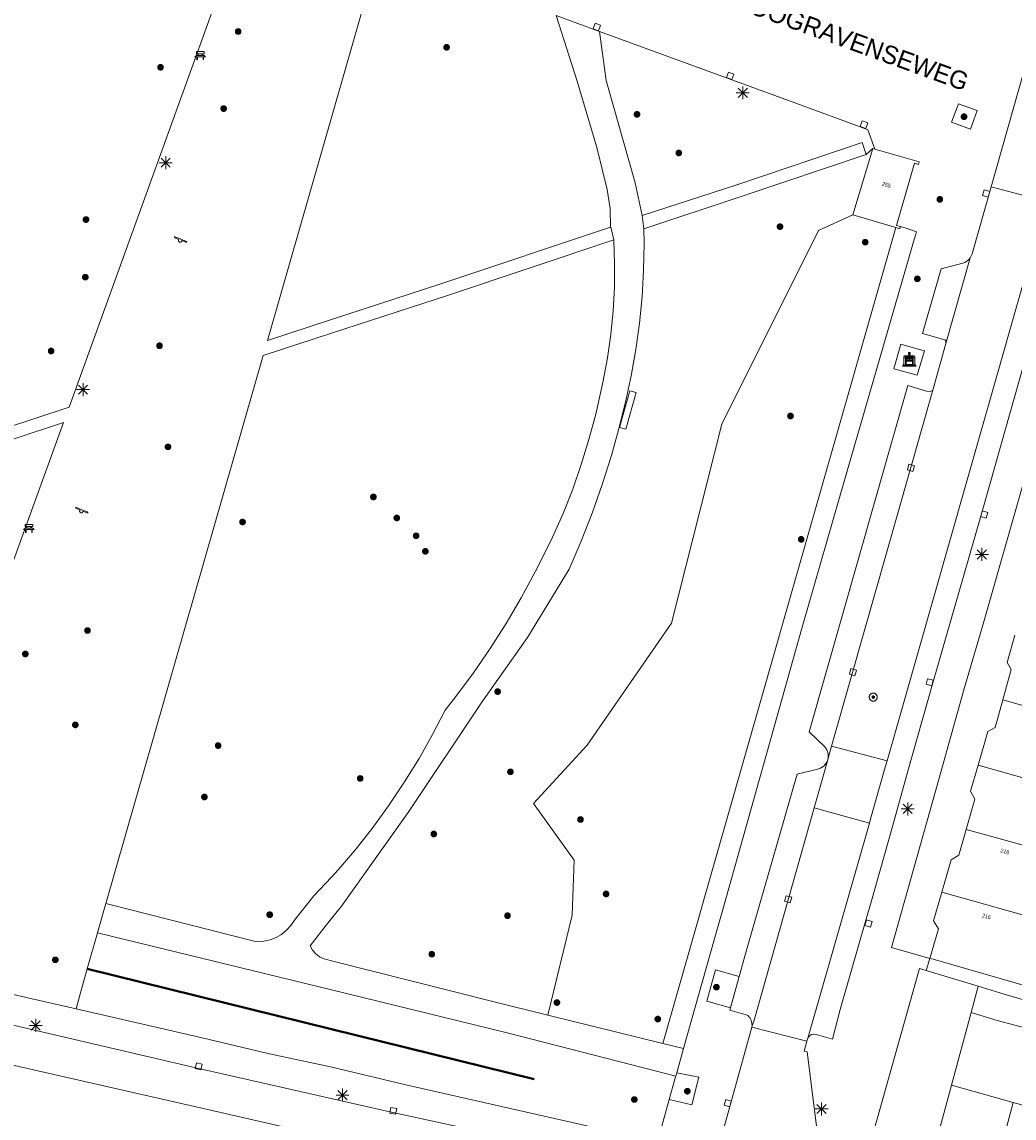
# Model space of a CAD drawing. Header units: metres. Extents: x 135779 to 137489, y 452643 to 455118.
# Tile 169 of 256: x 136476 to 136553, y 453193 to 453277. Entities that reach past the tile are written whole.
import ezdxf
from ezdxf.enums import TextEntityAlignment as Align

# ---------------------------------------------------------------- set-up
doc = ezdxf.new("R2010")
doc.units = ezdxf.units.M
doc.linetypes.add('DGN_Style_3', pattern=[78.572352, 56.123108, -22.449243])
for name, color, linetype, lineweight in [('KTop_BAK_Afval apart plaats', 96, 'Continuous', 13), ('KTop_BTD_Groenvoorziening', 62, 'Continuous', 13), ('KTop_BTD_Groenvoorziening_gras- en kruidachtigen', 62, 'Continuous', 13), ('KTop_NAR_Huisnummer (t)', 7, 'Continuous', 13), ('KTop_NAR_Huisnummer tijdelijk (t)', 7, 'Continuous', 13), ('KTop_ORL_Weg_Straatnaam (t)', 7, 'Continuous', 13), ('KTop_OTD_Onverhard_zand', 15, 'Continuous', 13), ('KTop_PAL_Lichtmast', 40, 'Continuous', 13), ('KTop_PND_Grondvlaksituatie van BAG-pand [tachy]', 1, 'Continuous', 13), ('KTop_PND_Pandscheiding', 40, 'Continuous', 13), ('KTop_PUT_Inspectie- of rioolput', 15, 'Continuous', 13), ('KTop_PUT_Kolk', 15, 'Continuous', 13), ('KTop_STM_Bank', 40, 'Continuous', 13), ('KTop_STM_Speelvoorziening', 40, 'Continuous', 13), ('KTop_VGO_Boom', 92, 'Continuous', 13), ('KTop_VGO_Haag (l)', 92, 'DGN_Style_3', 40), ('KTop_WGD_Fietspad', 40, 'Continuous', 13), ('KTop_WGD_Parkeervlak', 251, 'Continuous', 13), ('KTop_WGD_Rijbaan_Lokale weg', 251, 'Continuous', 13), ('KTop_WGD_Rijbaan_Lokale weg_verkeersdrempel', 40, 'Continuous', 13), ('KTop_WGD_Voetpad', 251, 'Continuous', 13)]:
    doc.layers.add(name, color=color, linetype=linetype, lineweight=lineweight)
doc.styles.add('Style-ROVU', font='ROVU.shx')
doc.styles.add('Style-ROVUCURSIEF', font='ROVUCURSIEF.shx')

# ---------------------------------------------------------------- blocks, each defined once
blk = doc.blocks.new('BAK_Afval_apart_plaats')
at = {"layer": 'KTop_BAK_Afval apart plaats'}
for p, q in [((-0.43, 0.141), (-0.425, 0.168)), ((-0.43, 0.118), (-0.43, 0.141)), ((-0.29, 0.118), (-0.43, 0.118)), ((-0.43, 0.118), (-0.43, -0.457)), ((-0.29, 0.118), (-0.43, 0.118)), ((-0.425, 0.168), (-0.416, 0.193)), ((-0.416, 0.193), (-0.403, 0.215)), ((-0.403, 0.215), (-0.384, 0.24)), ((-0.384, 0.24), (-0.364, 0.258)), ((-0.364, 0.258), (-0.342, 0.272)), ((-0.342, 0.272), (0, 0.272)), ((-0.282, 0.167), (-0.29, 0.146)), ((-0.282, 0.167), (-0.29, 0.146)), ((-0.29, 0.146), (-0.29, 0.118)), ((-0.29, 0.146), (-0.29, 0.118)), ((-0.29, -0.429), (-0.29, 0.118)), ((-0.29, 0.118), (-0.29, -0.429)), ((-0.273, 0.186), (-0.282, 0.167)), ((-0.273, 0.186), (-0.282, 0.167)), ((-0.248, 0.217), (-0.273, 0.186)), ((-0.248, 0.217), (-0.273, 0.186)), ((0.248, 0.217), (-0.248, 0.217)), ((0.248, 0.217), (-0.248, 0.217)), ((-0.242, 0.081), (-0.242, 0.153)), ((-0.242, 0.153), (0.242, 0.153)), ((0.242, 0.081), (-0.242, 0.081)), ((-0.242, 0.034), (-0.242, 0.081)), ((-0.242, 0.081), (0.242, 0.081)), ((-0.242, -0.059), (-0.242, 0.034)), ((-0.242, 0.034), (0.242, 0.034)), ((0.242, 0.034), (-0.242, 0.034)), ((-0.073, 0.513), (-0.072, 0.515)), ((-0.073, 0.513), (-0.073, 0.49)), ((-0.072, 0.511), (-0.073, 0.513)), ((-0.072, 0.511), (-0.073, 0.513)), ((-0.073, 0.49), (-0.072, 0.488)), ((-0.073, 0.399), (-0.073, 0.376)), ((-0.072, 0.397), (-0.073, 0.399)), ((-0.073, 0.376), (-0.072, 0.374)), ((-0.072, 0.515), (-0.071, 0.516)), ((-0.07, 0.51), (-0.072, 0.511)), ((-0.07, 0.51), (-0.072, 0.511)), ((-0.072, 0.488), (-0.07, 0.486)), ((-0.07, 0.396), (-0.072, 0.397)), ((-0.072, 0.374), (-0.07, 0.373)), ((-0.071, 0.516), (-0.07, 0.517)), ((-0.07, 0.517), (-0.067, 0.519)), ((-0.069, 0.509), (-0.07, 0.51)), ((-0.069, 0.509), (-0.07, 0.51)), ((-0.07, 0.486), (-0.069, 0.485)), ((-0.069, 0.395), (-0.07, 0.396)), ((-0.07, 0.373), (-0.069, 0.371)), ((-0.066, 0.507), (-0.069, 0.509)), ((-0.066, 0.507), (-0.069, 0.509)), ((-0.069, 0.485), (-0.066, 0.484)), ((-0.066, 0.394), (-0.069, 0.395)), ((-0.069, 0.371), (-0.066, 0.37)), ((-0.067, 0.519), (-0.065, 0.52)), ((-0.063, 0.506), (-0.066, 0.507)), ((-0.063, 0.506), (-0.066, 0.507)), ((-0.066, 0.484), (-0.063, 0.483)), ((-0.063, 0.392), (-0.066, 0.394)), ((-0.066, 0.37), (-0.063, 0.369)), ((-0.065, 0.52), (-0.061, 0.521)), ((-0.059, 0.505), (-0.063, 0.506)), ((-0.059, 0.505), (-0.063, 0.506)), ((-0.063, 0.483), (-0.059, 0.482)), ((-0.059, 0.391), (-0.063, 0.392)), ((-0.063, 0.369), (-0.059, 0.368)), ((-0.061, 0.521), (-0.055, 0.523)), ((-0.054, 0.504), (-0.059, 0.505)), ((-0.054, 0.504), (-0.059, 0.505)), ((-0.059, 0.482), (-0.054, 0.481)), ((-0.054, 0.39), (-0.059, 0.391)), ((-0.059, 0.368), (-0.054, 0.367)), ((-0.055, 0.523), (-0.049, 0.524)), ((-0.048, 0.503), (-0.054, 0.504)), ((-0.048, 0.503), (-0.054, 0.504)), ((-0.054, 0.481), (-0.048, 0.48)), ((-0.048, 0.389), (-0.054, 0.39)), ((-0.054, 0.367), (-0.048, 0.366)), ((-0.049, 0.524), (-0.043, 0.525)), ((-0.043, 0.502), (-0.048, 0.503)), ((-0.043, 0.502), (-0.048, 0.503)), ((-0.048, 0.48), (-0.043, 0.479)), ((-0.043, 0.388), (-0.048, 0.389)), ((-0.048, 0.366), (-0.043, 0.365)), ((-0.043, 0.525), (-0.035, 0.526)), ((-0.036, 0.501), (-0.043, 0.502)), ((-0.036, 0.501), (-0.043, 0.502)), ((-0.043, 0.479), (-0.036, 0.478)), ((-0.036, 0.388), (-0.043, 0.388)), ((-0.043, 0.365), (-0.036, 0.364)), ((-0.03, 0.501), (-0.036, 0.501)), ((-0.03, 0.501), (-0.036, 0.501)), ((-0.036, 0.478), (-0.03, 0.478)), ((-0.03, 0.387), (-0.036, 0.388)), ((-0.036, 0.364), (-0.03, 0.364)), ((-0.035, 0.526), (-0.029, 0.527)), ((-0.021, 0.5), (-0.03, 0.501)), ((-0.021, 0.5), (-0.03, 0.501)), ((-0.03, 0.478), (-0.028, 0.478)), ((-0.021, 0.387), (-0.03, 0.387)), ((-0.03, 0.364), (-0.028, 0.364)), ((-0.029, 0.527), (-0.023, 0.527)), ((-0.028, 0.478), (-0.021, 0.477)), ((-0.028, 0.468), (-0.028, 0.478)), ((-0.028, 0.478), (-0.021, 0.477)), ((-0.028, 0.4), (-0.028, 0.468)), ((-0.028, 0.468), (-0.021, 0.468)), ((-0.021, 0.468), (-0.028, 0.468)), ((-0.021, 0.4), (-0.028, 0.4)), ((-0.028, 0.364), (-0.021, 0.363)), ((-0.028, 0.355), (-0.028, 0.364)), ((-0.028, 0.364), (-0.021, 0.363)), ((-0.028, 0.272), (-0.028, 0.355)), ((-0.028, 0.355), (-0.021, 0.354)), ((-0.021, 0.354), (-0.028, 0.355)), ((0.028, 0.272), (-0.028, 0.272)), ((-0.023, 0.527), (-0.013, 0.528)), ((-0.014, 0.5), (-0.021, 0.5)), ((-0.014, 0.5), (-0.021, 0.5)), ((-0.021, 0.477), (-0.014, 0.477)), ((-0.021, 0.477), (-0.014, 0.477)), ((-0.021, 0.468), (-0.014, 0.468)), ((-0.014, 0.468), (-0.021, 0.468)), ((-0.014, 0.399), (-0.021, 0.4)), ((-0.014, 0.386), (-0.021, 0.387)), ((-0.021, 0.363), (-0.014, 0.363)), ((-0.021, 0.363), (-0.014, 0.363)), ((-0.021, 0.354), (-0.014, 0.354)), ((-0.014, 0.354), (-0.021, 0.354)), ((0, 0.5), (-0.014, 0.5)), ((0, 0.5), (-0.014, 0.5)), ((-0.014, 0.477), (0, 0.477)), ((-0.014, 0.477), (0, 0.477)), ((-0.014, 0.468), (0, 0.468)), ((0, 0.468), (-0.014, 0.468)), ((0, 0.399), (-0.014, 0.399)), ((0, 0.386), (-0.014, 0.386)), ((-0.014, 0.363), (0, 0.363)), ((-0.014, 0.363), (0, 0.363)), ((-0.014, 0.354), (0, 0.354)), ((0, 0.354), (-0.014, 0.354)), ((-0.013, 0.528), (-0.005, 0.528)), ((-0.005, 0.528), (0, 0.528)), ((0, 0.528), (0.005, 0.528)), ((0, 0.5), (0, 0.477)), ((0, 0.477), (0, 0.5)), ((0, 0.477), (0, 0.5)), ((0, 0.5), (0.014, 0.5)), ((0.014, 0.5), (0, 0.5)), ((0.014, 0.477), (0, 0.477)), ((0, 0.477), (0.014, 0.477)), ((0.014, 0.468), (0, 0.468)), ((0, 0.468), (0, 0.399)), ((0, 0.468), (0, 0.399)), ((0.014, 0.468), (0, 0.468)), ((0, 0.399), (0.014, 0.399)), ((0, 0.363), (0, 0.386)), ((0, 0.363), (0, 0.386)), ((0, 0.386), (0.014, 0.386)), ((0.014, 0.363), (0, 0.363)), ((0, 0.363), (0.014, 0.363)), ((0, 0.354), (0.014, 0.354)), ((0, 0.272), (0, 0.354)), ((0, 0.354), (0, 0.272)), ((0.014, 0.354), (0, 0.354)), ((0, 0.272), (0.342, 0.272)), ((0.028, 0.272), (0, 0.272)), ((0, 0.272), (0.028, 0.272)), ((0.005, 0.528), (0.013, 0.528)), ((0.013, 0.528), (0.023, 0.527)), ((0.014, 0.5), (0.021, 0.5)), ((0.021, 0.5), (0.014, 0.5)), ((0.021, 0.477), (0.014, 0.477)), ((0.014, 0.477), (0.021, 0.477)), ((0.021, 0.468), (0.014, 0.468)), ((0.021, 0.468), (0.014, 0.468)), ((0.014, 0.399), (0.021, 0.4)), ((0.014, 0.386), (0.021, 0.387)), ((0.021, 0.363), (0.014, 0.363)), ((0.014, 0.363), (0.021, 0.363)), ((0.014, 0.354), (0.021, 0.354)), ((0.021, 0.354), (0.014, 0.354)), ((0.021, 0.5), (0.03, 0.501)), ((0.03, 0.501), (0.021, 0.5)), ((0.028, 0.478), (0.021, 0.477)), ((0.021, 0.477), (0.028, 0.478)), ((0.021, 0.468), (0.028, 0.468)), ((0.028, 0.468), (0.021, 0.468)), ((0.028, 0.468), (0.021, 0.468)), ((0.021, 0.4), (0.028, 0.4)), ((0.021, 0.387), (0.03, 0.387)), ((0.028, 0.364), (0.021, 0.363)), ((0.021, 0.363), (0.028, 0.364)), ((0.021, 0.354), (0.028, 0.355)), ((0.028, 0.355), (0.021, 0.354)), ((0.023, 0.527), (0.029, 0.527)), ((0.03, 0.478), (0.028, 0.478)), ((0.028, 0.478), (0.028, 0.468)), ((0.028, 0.4), (0.028, 0.468)), ((0.03, 0.364), (0.028, 0.364)), ((0.028, 0.364), (0.028, 0.355)), ((0.028, 0.355), (0.028, 0.272)), ((0.029, 0.527), (0.035, 0.526)), ((0.03, 0.501), (0.036, 0.501)), ((0.036, 0.501), (0.03, 0.501)), ((0.036, 0.478), (0.03, 0.478)), ((0.03, 0.387), (0.036, 0.388)), ((0.036, 0.364), (0.03, 0.364)), ((0.035, 0.526), (0.043, 0.525)), ((0.036, 0.501), (0.043, 0.502)), ((0.043, 0.502), (0.036, 0.501)), ((0.043, 0.479), (0.036, 0.478)), ((0.036, 0.388), (0.043, 0.388)), ((0.043, 0.365), (0.036, 0.364)), ((0.043, 0.525), (0.049, 0.524)), ((0.043, 0.502), (0.048, 0.503)), ((0.048, 0.503), (0.043, 0.502)), ((0.048, 0.48), (0.043, 0.479)), ((0.043, 0.388), (0.048, 0.389)), ((0.048, 0.366), (0.043, 0.365)), ((0.048, 0.503), (0.054, 0.504)), ((0.054, 0.504), (0.048, 0.503)), ((0.054, 0.481), (0.048, 0.48)), ((0.048, 0.389), (0.054, 0.39)), ((0.054, 0.367), (0.048, 0.366)), ((0.049, 0.524), (0.055, 0.523)), ((0.054, 0.504), (0.059, 0.505)), ((0.059, 0.505), (0.054, 0.504)), ((0.059, 0.482), (0.054, 0.481)), ((0.054, 0.39), (0.059, 0.391)), ((0.059, 0.368), (0.054, 0.367)), ((0.055, 0.523), (0.061, 0.521)), ((0.059, 0.505), (0.063, 0.506)), ((0.063, 0.506), (0.059, 0.505)), ((0.063, 0.483), (0.059, 0.482)), ((0.059, 0.391), (0.063, 0.392)), ((0.063, 0.369), (0.059, 0.368)), ((0.061, 0.521), (0.065, 0.52)), ((0.063, 0.506), (0.066, 0.507)), ((0.066, 0.507), (0.063, 0.506)), ((0.066, 0.484), (0.063, 0.483)), ((0.063, 0.392), (0.066, 0.394)), ((0.066, 0.37), (0.063, 0.369)), ((0.065, 0.52), (0.067, 0.519)), ((0.066, 0.507), (0.069, 0.509)), ((0.069, 0.509), (0.066, 0.507)), ((0.069, 0.485), (0.066, 0.484)), ((0.066, 0.394), (0.069, 0.395)), ((0.069, 0.371), (0.066, 0.37)), ((0.067, 0.519), (0.07, 0.517)), ((0.069, 0.509), (0.07, 0.51)), ((0.07, 0.51), (0.069, 0.509)), ((0.07, 0.486), (0.069, 0.485)), ((0.069, 0.395), (0.07, 0.396)), ((0.07, 0.373), (0.069, 0.371)), ((0.07, 0.517), (0.071, 0.516)), ((0.07, 0.51), (0.072, 0.511)), ((0.072, 0.511), (0.07, 0.51)), ((0.072, 0.488), (0.07, 0.486)), ((0.07, 0.396), (0.072, 0.397)), ((0.072, 0.374), (0.07, 0.373)), ((0.071, 0.516), (0.072, 0.515)), ((0.072, 0.515), (0.073, 0.513)), ((0.072, 0.511), (0.073, 0.513)), ((0.073, 0.513), (0.072, 0.511)), ((0.073, 0.49), (0.072, 0.488)), ((0.072, 0.397), (0.073, 0.399)), ((0.073, 0.376), (0.072, 0.374)), ((0.073, 0.513), (0.073, 0.49)), ((0.073, 0.399), (0.073, 0.376)), ((0.242, 0.153), (0.242, 0.081)), ((0.242, 0.081), (0.242, 0.034)), ((0.242, 0.034), (0.242, -0.059)), ((0.273, 0.186), (0.248, 0.217)), ((0.273, 0.186), (0.248, 0.217)), ((0.282, 0.167), (0.273, 0.186)), ((0.282, 0.167), (0.273, 0.186)), ((0.29, 0.146), (0.282, 0.167)), ((0.29, 0.146), (0.282, 0.167)), ((0.29, 0.118), (0.29, 0.146)), ((0.29, 0.118), (0.29, 0.146)), ((0.43, 0.118), (0.29, 0.118)), ((0.29, 0.118), (0.29, -0.429)), ((0.43, 0.118), (0.29, 0.118)), ((0.29, -0.429), (0.29, 0.118)), ((0.342, 0.272), (0.364, 0.258)), ((0.364, 0.258), (0.384, 0.24)), ((0.384, 0.24), (0.403, 0.215)), ((0.403, 0.215), (0.416, 0.193)), ((0.416, 0.193), (0.425, 0.168)), ((0.425, 0.168), (0.43, 0.141)), ((0.43, 0.141), (0.43, 0.118)), ((0.43, -0.457), (0.43, 0.118)), ((-0.528, -0.528), (-0.43, -0.332)), ((0.528, -0.528), (-0.528, -0.528)), ((-0.43, -0.332), (-0.43, -0.457)), ((-0.43, -0.457), (0.43, -0.457)), ((-0.43, -0.457), (0.43, -0.457)), ((0.29, -0.429), (-0.29, -0.429)), ((-0.29, -0.429), (0.29, -0.429)), ((0.242, -0.059), (-0.242, -0.059)), ((-0.242, -0.059), (-0.242, -0.092)), ((0.242, -0.059), (-0.242, -0.059)), ((-0.242, -0.092), (0.242, -0.092)), ((-0.242, -0.11), (-0.242, -0.092)), ((-0.242, -0.092), (0.242, -0.092)), ((0.242, -0.11), (-0.242, -0.11)), ((0.242, -0.11), (-0.242, -0.11)), ((-0.242, -0.147), (0.242, -0.147)), ((-0.242, -0.41), (-0.242, -0.147)), ((0.242, -0.41), (-0.242, -0.41)), ((0.242, -0.11), (0.242, -0.059)), ((0.242, -0.092), (0.242, -0.11)), ((0.242, -0.092), (0.242, -0.11)), ((0.242, -0.147), (0.242, -0.41)), ((0.43, -0.457), (0.43, -0.332)), ((0.43, -0.332), (0.528, -0.528))]:
    blk.add_line(p, q, dxfattribs=at)
at = {"layer": 'KTop_BAK_Afval apart plaats', "flags": 128}
blk.add_lwpolyline([(0.029, 0.413), (0.035, 0.412), (0.043, 0.411), (0.049, 0.41), (0.055, 0.409), (0.061, 0.407), (0.065, 0.406), (0.067, 0.405), (0.07, 0.403), (0.071, 0.402), (0.072, 0.401), (0.073, 0.399), (0.072, 0.397), (0.07, 0.396), (0.069, 0.395), (0.066, 0.394), (0.063, 0.392), (0.059, 0.391), (0.054, 0.39), (0.048, 0.389), (0.043, 0.388), (0.036, 0.388), (0.03, 0.387), (0.021, 0.387), (0.014, 0.386), (0, 0.386), (-0.014, 0.386), (-0.021, 0.387), (-0.03, 0.387), (-0.036, 0.388), (-0.043, 0.388), (-0.048, 0.389), (-0.054, 0.39), (-0.059, 0.391), (-0.063, 0.392), (-0.066, 0.394), (-0.069, 0.395), (-0.07, 0.396), (-0.072, 0.397), (-0.073, 0.399), (-0.072, 0.401), (-0.071, 0.402), (-0.07, 0.403), (-0.067, 0.405), (-0.065, 0.406), (-0.061, 0.407), (-0.055, 0.409), (-0.049, 0.41), (-0.043, 0.411), (-0.035, 0.412), (-0.029, 0.413), (-0.028, 0.413), (-0.028, 0.4), (-0.021, 0.4), (-0.014, 0.399), (0, 0.399), (0.014, 0.399), (0.021, 0.4), (0.028, 0.4), (0.028, 0.413), (0.029, 0.413), (0.028, 0.413)], dxfattribs=at)
at = {"layer": 'KTop_BAK_Afval apart plaats'}
for p in [(0, 0), (-0.43, -0.457)]:
    blk.add_point(p, dxfattribs=at)
blk = doc.blocks.new('PAL_Lichtmast')
at = {"layer": 'KTop_PAL_Lichtmast'}
for p, q in [((-0.354, -0.354), (0.354, 0.354)), ((0.354, -0.354), (-0.354, 0.354)), ((0, -0.5), (0, 0.5)), ((-0.5, 0), (0.5, 0))]:
    blk.add_line(p, q, dxfattribs=at)
blk = doc.blocks.new('PUT_Inspectie-_of_rioolput')
at = {"layer": 'KTop_PUT_Inspectie- of rioolput', "flags": 128}
for points in [[(0.31, 0), (0.308, 0.032), (0.303, 0.064), (0.294, 0.095), (0.283, 0.126), (0.268, 0.155), (0.25, 0.182), (0.23, 0.207), (0.207, 0.23), (0.182, 0.25), (0.154, 0.268), (0.126, 0.283), (0.095, 0.294), (0.064, 0.303), (0.032, 0.308), (0, 0.309), (-0.032, 0.308), (-0.064, 0.303), (-0.096, 0.294), (-0.126, 0.283), (-0.155, 0.268), (-0.182, 0.25), (-0.207, 0.23), (-0.23, 0.207), (-0.25, 0.182), (-0.268, 0.154), (-0.283, 0.126), (-0.294, 0.095), (-0.303, 0.064), (-0.308, 0.032), (-0.309, 0), (-0.308, -0.032), (-0.303, -0.064), (-0.294, -0.096), (-0.283, -0.126), (-0.268, -0.155), (-0.25, -0.182), (-0.23, -0.207), (-0.207, -0.23), (-0.182, -0.25), (-0.155, -0.268), (-0.126, -0.283), (-0.096, -0.294), (-0.064, -0.303), (-0.032, -0.308), (0, -0.309), (0.032, -0.308), (0.064, -0.303), (0.095, -0.294), (0.126, -0.283), (0.155, -0.268), (0.182, -0.25), (0.207, -0.23), (0.23, -0.207), (0.25, -0.182), (0.268, -0.155), (0.283, -0.126), (0.294, -0.096), (0.303, -0.064), (0.308, -0.032), (0.31, 0)], [(0.095, 0), (0.094, 0.009), (0.092, 0.019), (0.09, 0.029), (0.086, 0.038), (0.082, 0.047), (0.076, 0.055), (0.07, 0.063), (0.063, 0.07), (0.055, 0.076), (0.047, 0.082), (0.038, 0.086), (0.029, 0.09), (0.019, 0.092), (0.009, 0.094), (0, 0.094), (-0.01, 0.094), (-0.02, 0.092), (-0.029, 0.09), (-0.039, 0.086), (-0.048, 0.082), (-0.056, 0.076), (-0.064, 0.07), (-0.071, 0.063), (-0.077, 0.055), (-0.082, 0.047), (-0.087, 0.038), (-0.09, 0.029), (-0.093, 0.019), (-0.094, 0.009), (-0.095, 0), (-0.094, -0.01), (-0.093, -0.02), (-0.09, -0.029), (-0.087, -0.039), (-0.082, -0.048), (-0.077, -0.056), (-0.071, -0.064), (-0.064, -0.071), (-0.056, -0.077), (-0.047, -0.082), (-0.039, -0.087), (-0.029, -0.09), (-0.02, -0.093), (-0.01, -0.094), (0, -0.095), (0.009, -0.094), (0.019, -0.093), (0.029, -0.09), (0.038, -0.087), (0.047, -0.082), (0.055, -0.077), (0.063, -0.071), (0.07, -0.064), (0.076, -0.056), (0.082, -0.047), (0.086, -0.039), (0.09, -0.029), (0.092, -0.02), (0.094, -0.01), (0.095, 0)], [(0.035, 0), (0.034, 0.003), (0.034, 0.007), (0.033, 0.01), (0.031, 0.014), (0.03, 0.017), (0.028, 0.02), (0.026, 0.023), (0.023, 0.026), (0.02, 0.028), (0.017, 0.03), (0.014, 0.031), (0.01, 0.033), (0.007, 0.034), (0.003, 0.034), (0, 0.034), (-0.004, 0.034), (-0.007, 0.034), (-0.011, 0.033), (-0.014, 0.031), (-0.018, 0.03), (-0.021, 0.028), (-0.023, 0.026), (-0.026, 0.023), (-0.028, 0.02), (-0.03, 0.017), (-0.032, 0.014), (-0.033, 0.01), (-0.034, 0.007), (-0.035, 0.003), (-0.035, 0), (-0.035, -0.004), (-0.034, -0.007), (-0.033, -0.011), (-0.032, -0.014), (-0.03, -0.018), (-0.028, -0.021), (-0.026, -0.023), (-0.023, -0.026), (-0.021, -0.028), (-0.017, -0.03), (-0.014, -0.032), (-0.011, -0.033), (-0.007, -0.034), (-0.004, -0.035), (0, -0.035), (0.003, -0.035), (0.007, -0.034), (0.01, -0.033), (0.014, -0.032), (0.017, -0.03), (0.02, -0.028), (0.023, -0.026), (0.026, -0.023), (0.028, -0.021), (0.03, -0.017), (0.031, -0.014), (0.033, -0.011), (0.034, -0.007), (0.034, -0.004), (0.035, 0)], [(0.01, 0.02), (0.007, 0.02), (0.005, 0.021), (0.003, 0.022), (0.001, 0.022), (-0.001, 0.022), (-0.004, 0.022), (-0.006, 0.021), (-0.008, 0.02), (-0.01, 0.019), (-0.012, 0.018), (-0.014, 0.017), (-0.016, 0.015), (-0.017, 0.013), (-0.019, 0.012), (-0.02, 0.009), (-0.021, 0.007), (-0.022, 0.005), (-0.022, 0.003), (-0.022, 0.001), (-0.022, -0.001), (-0.022, -0.004), (-0.022, -0.006), (-0.021, -0.008), (-0.02, -0.01), (-0.019, -0.012), (-0.017, -0.014), (-0.016, -0.016), (-0.014, -0.017), (-0.012, -0.019), (-0.01, -0.02), (-0.008, -0.021), (-0.006, -0.022), (-0.003, -0.022), (-0.001, -0.022), (0.001, -0.022), (0.003, -0.022), (0.005, -0.022), (0.008, -0.021), (0.01, -0.02), (0.012, -0.019), (0.014, -0.017), (0.015, -0.016), (0.017, -0.014), (0.018, -0.012), (0.02, -0.01), (0.02, -0.008), (0.021, -0.006), (0.022, -0.003), (0.022, -0.001), (0.022, 0.001), (0.022, 0.003), (0.021, 0.005), (0.02, 0.008), (0.019, 0.01), (0.018, 0.012), (0.017, 0.014), (0.015, 0.015), (0.013, 0.017), (0.012, 0.018), (0.01, 0.02)]]:
    blk.add_lwpolyline(points, dxfattribs=at)
blk = doc.blocks.new('PUT_Kolk')
at = {"layer": 'KTop_PUT_Kolk', "flags": 128}
blk.add_lwpolyline([(0.225, -0.225), (0.225, 0.225), (-0.225, 0.225), (-0.225, -0.225), (0.225, -0.225)], dxfattribs=at)
blk = doc.blocks.new('STM_Speelvoorziening')
at = {"layer": 'KTop_STM_Speelvoorziening'}
for p, q in [((-0.456, 0.218), (-0.455, 0.222)), ((-0.456, 0.214), (-0.456, 0.218)), ((-0.456, 0.21), (-0.456, 0.214)), ((-0.455, 0.206), (-0.456, 0.21)), ((-0.455, 0.222), (-0.454, 0.226)), ((-0.454, 0.202), (-0.455, 0.206)), ((-0.454, 0.226), (-0.453, 0.23)), ((-0.453, 0.198), (-0.454, 0.202)), ((-0.453, 0.23), (-0.451, 0.234)), ((-0.451, 0.194), (-0.453, 0.198)), ((-0.451, 0.234), (-0.449, 0.237)), ((-0.449, 0.19), (-0.451, 0.194)), ((-0.449, 0.237), (-0.446, 0.24)), ((-0.446, 0.187), (-0.449, 0.19)), ((-0.446, 0.24), (-0.443, 0.243)), ((-0.443, 0.184), (-0.446, 0.187)), ((-0.443, 0.243), (-0.44, 0.246)), ((-0.44, 0.182), (-0.443, 0.184)), ((-0.44, 0.246), (-0.436, 0.248)), ((-0.436, 0.179), (-0.44, 0.182)), ((-0.436, 0.248), (-0.433, 0.25)), ((-0.433, 0.178), (-0.436, 0.179)), ((-0.433, 0.25), (-0.429, 0.251)), ((-0.109, 0.044), (-0.433, 0.178)), ((-0.429, 0.251), (-0.425, 0.253)), ((-0.425, 0.253), (-0.421, 0.253)), ((-0.421, 0.253), (-0.417, 0.253)), ((-0.417, 0.253), (-0.412, 0.253)), ((-0.412, 0.253), (-0.408, 0.253)), ((-0.408, 0.253), (-0.404, 0.251)), ((-0.404, 0.251), (-0.402, 0.251)), ((-0.402, 0.251), (0.031, 0.072)), ((-0.14, -0.007), (-0.135, 0.006)), ((-0.135, 0.006), (-0.129, 0.018)), ((-0.129, 0.018), (-0.122, 0.029)), ((-0.122, 0.029), (-0.114, 0.04)), ((-0.114, 0.04), (-0.109, 0.044)), ((0.031, 0.072), (0.464, -0.106)), ((-0.146, -0.033), (-0.144, -0.02)), ((-0.146, -0.047), (-0.146, -0.033)), ((-0.146, -0.06), (-0.146, -0.047)), ((-0.144, -0.073), (-0.146, -0.06)), ((-0.144, -0.02), (-0.14, -0.007)), ((-0.14, -0.086), (-0.144, -0.073)), ((-0.135, -0.099), (-0.14, -0.086)), ((-0.129, -0.111), (-0.135, -0.099)), ((-0.122, -0.122), (-0.129, -0.111)), ((-0.114, -0.133), (-0.122, -0.122)), ((-0.104, -0.143), (-0.114, -0.133)), ((-0.093, -0.151), (-0.104, -0.143)), ((-0.082, -0.158), (-0.093, -0.151)), ((-0.07, -0.164), (-0.082, -0.158)), ((-0.057, -0.169), (-0.07, -0.164)), ((-0.044, -0.172), (-0.057, -0.169)), ((-0.031, -0.174), (-0.044, -0.172)), ((-0.017, -0.175), (-0.031, -0.174)), ((-0.004, -0.174), (-0.017, -0.175)), ((0.009, -0.172), (-0.004, -0.174)), ((0.022, -0.169), (0.009, -0.172)), ((0.035, -0.164), (0.022, -0.169)), ((0.047, -0.158), (0.035, -0.164)), ((0.058, -0.151), (0.047, -0.158)), ((0.069, -0.143), (0.058, -0.151)), ((0.078, -0.133), (0.069, -0.143)), ((0.086, -0.122), (0.078, -0.133)), ((0.094, -0.111), (0.086, -0.122)), ((0.1, -0.099), (0.094, -0.111)), ((0.105, -0.086), (0.1, -0.099)), ((0.108, -0.073), (0.105, -0.086)), ((0.11, -0.06), (0.108, -0.073)), ((0.112, -0.046), (0.11, -0.06)), ((0.434, -0.179), (0.112, -0.046)), ((0.439, -0.18), (0.434, -0.179)), ((0.443, -0.181), (0.439, -0.18)), ((0.447, -0.181), (0.443, -0.181)), ((0.451, -0.181), (0.447, -0.181)), ((0.455, -0.18), (0.451, -0.181)), ((0.459, -0.179), (0.455, -0.18)), ((0.463, -0.178), (0.459, -0.179)), ((0.467, -0.176), (0.463, -0.178)), ((0.464, -0.106), (0.467, -0.107)), ((0.467, -0.107), (0.47, -0.11)), ((0.47, -0.174), (0.467, -0.176)), ((0.47, -0.11), (0.474, -0.112)), ((0.474, -0.171), (0.47, -0.174)), ((0.474, -0.112), (0.477, -0.115)), ((0.477, -0.168), (0.474, -0.171)), ((0.477, -0.115), (0.479, -0.118)), ((0.479, -0.165), (0.477, -0.168)), ((0.479, -0.118), (0.481, -0.122)), ((0.481, -0.161), (0.479, -0.165)), ((0.481, -0.122), (0.483, -0.125)), ((0.483, -0.158), (0.481, -0.161)), ((0.483, -0.125), (0.485, -0.129)), ((0.485, -0.154), (0.483, -0.158)), ((0.485, -0.129), (0.486, -0.133)), ((0.486, -0.15), (0.485, -0.154)), ((0.486, -0.133), (0.486, -0.138)), ((0.486, -0.138), (0.487, -0.142)), ((0.487, -0.142), (0.486, -0.146)), ((0.486, -0.146), (0.486, -0.15))]:
    blk.add_line(p, q, dxfattribs=at)
blk = doc.blocks.new('STM_Bank')
at = {"layer": 'KTop_STM_Bank'}
for p, q in [((-0.416, -0.089), (-0.298, 0.019)), ((-0.298, 0.314), (0.298, 0.314)), ((-0.298, 0.143), (-0.298, 0.314)), ((-0.2, 0.143), (-0.298, 0.143)), ((-0.298, 0.019), (-0.2, 0.019)), ((-0.2, 0.019), (-0.2, 0.143)), ((0.157, 0.143), (-0.154, 0.143)), ((-0.154, 0.143), (-0.154, 0.019)), ((-0.154, 0.019), (0.157, 0.019)), ((0.157, 0.019), (0.157, 0.143)), ((0.298, 0.143), (0.203, 0.143)), ((0.203, 0.143), (0.203, 0.019)), ((0.203, 0.019), (0.298, 0.019)), ((0.298, 0.314), (0.298, 0.143)), ((0.298, 0.019), (0.416, -0.089)), ((-0.259, -0.089), (-0.416, -0.089)), ((-0.259, -0.315), (-0.259, -0.089)), ((-0.213, -0.315), (-0.259, -0.315)), ((0.216, -0.089), (-0.213, -0.089)), ((-0.213, -0.089), (-0.213, -0.315)), ((0.216, -0.305), (0.216, -0.089)), ((0.259, -0.305), (0.216, -0.305)), ((0.416, -0.089), (0.259, -0.089)), ((0.259, -0.089), (0.259, -0.305))]:
    blk.add_line(p, q, dxfattribs=at)
blk = doc.blocks.new('VGO_Boom')
at = {"layer": 'KTop_VGO_Boom', "flags": 128}
for points in [[(0.215, 0), (0.214, 0.022), (0.21, 0.045), (0.204, 0.066), (0.196, 0.087), (0.186, 0.108), (0.174, 0.126), (0.16, 0.144), (0.144, 0.16), (0.126, 0.174), (0.107, 0.186), (0.087, 0.196), (0.066, 0.204), (0.045, 0.21), (0.022, 0.214), (-0.001, 0.215), (-0.023, 0.214), (-0.045, 0.21), (-0.067, 0.204), (-0.088, 0.196), (-0.108, 0.186), (-0.127, 0.174), (-0.144, 0.16), (-0.16, 0.144), (-0.174, 0.126), (-0.187, 0.107), (-0.197, 0.087), (-0.205, 0.066), (-0.211, 0.045), (-0.214, 0.022), (-0.215, -0.001), (-0.214, -0.023), (-0.211, -0.045), (-0.205, -0.067), (-0.197, -0.088), (-0.187, -0.108), (-0.174, -0.127), (-0.16, -0.144), (-0.144, -0.16), (-0.127, -0.174), (-0.108, -0.187), (-0.088, -0.197), (-0.067, -0.205), (-0.045, -0.211), (-0.023, -0.214), (0, -0.215), (0.022, -0.214), (0.045, -0.211), (0.066, -0.205), (0.087, -0.197), (0.108, -0.187), (0.126, -0.174), (0.144, -0.16), (0.16, -0.144), (0.174, -0.127), (0.186, -0.108), (0.196, -0.088), (0.204, -0.067), (0.21, -0.045), (0.214, -0.023), (0.215, -0.001)], [(0.155, 0), (0.154, 0.016), (0.152, 0.032), (0.147, 0.048), (0.142, 0.063), (0.134, 0.078), (0.125, 0.091), (0.115, 0.104), (0.104, 0.115), (0.091, 0.125), (0.077, 0.134), (0.063, 0.142), (0.048, 0.147), (0.032, 0.152), (0.016, 0.154), (-0.001, 0.155), (-0.017, 0.154), (-0.033, 0.152), (-0.048, 0.147), (-0.064, 0.142), (-0.078, 0.134), (-0.092, 0.125), (-0.104, 0.115), (-0.116, 0.104), (-0.126, 0.091), (-0.135, 0.077), (-0.142, 0.063), (-0.148, 0.048), (-0.152, 0.032), (-0.155, 0.016), (-0.155, -0.001), (-0.155, -0.017), (-0.152, -0.033), (-0.148, -0.048), (-0.142, -0.064), (-0.135, -0.078), (-0.126, -0.092), (-0.116, -0.104), (-0.104, -0.116), (-0.092, -0.126), (-0.078, -0.135), (-0.064, -0.142), (-0.048, -0.148), (-0.033, -0.152), (-0.017, -0.155), (0, -0.155), (0.016, -0.155), (0.032, -0.152), (0.048, -0.148), (0.063, -0.142), (0.078, -0.135), (0.091, -0.126), (0.104, -0.116), (0.115, -0.104), (0.125, -0.092), (0.134, -0.078), (0.142, -0.064), (0.147, -0.048), (0.152, -0.033), (0.154, -0.017), (0.155, -0.001)], [(0.095, 0), (0.094, 0.01), (0.093, 0.02), (0.09, 0.029), (0.087, 0.039), (0.082, 0.048), (0.077, 0.056), (0.071, 0.064), (0.064, 0.071), (0.056, 0.077), (0.047, 0.082), (0.039, 0.087), (0.029, 0.09), (0.02, 0.093), (0.01, 0.094), (-0.001, 0.095), (-0.01, 0.094), (-0.02, 0.093), (-0.03, 0.09), (-0.039, 0.087), (-0.048, 0.082), (-0.056, 0.077), (-0.064, 0.071), (-0.071, 0.064), (-0.077, 0.056), (-0.083, 0.047), (-0.087, 0.039), (-0.091, 0.029), (-0.093, 0.02), (-0.095, 0.01), (-0.095, -0.001), (-0.095, -0.01), (-0.093, -0.02), (-0.091, -0.03), (-0.087, -0.039), (-0.083, -0.048), (-0.077, -0.056), (-0.071, -0.064), (-0.064, -0.071), (-0.056, -0.077), (-0.048, -0.083), (-0.039, -0.087), (-0.03, -0.091), (-0.02, -0.093), (-0.01, -0.095), (0, -0.095), (0.01, -0.095), (0.02, -0.093), (0.029, -0.091), (0.039, -0.087), (0.048, -0.083), (0.056, -0.077), (0.064, -0.071), (0.071, -0.064), (0.077, -0.056), (0.082, -0.048), (0.087, -0.039), (0.09, -0.03), (0.093, -0.02), (0.094, -0.01), (0.095, -0.001)], [(0.035, 0), (0.035, 0.004), (0.034, 0.007), (0.033, 0.011), (0.032, 0.014), (0.03, 0.018), (0.028, 0.021), (0.026, 0.023), (0.023, 0.026), (0.021, 0.028), (0.017, 0.03), (0.014, 0.032), (0.011, 0.033), (0.007, 0.034), (0.004, 0.035), (-0.001, 0.035), (-0.004, 0.035), (-0.008, 0.034), (-0.011, 0.033), (-0.015, 0.032), (-0.018, 0.03), (-0.021, 0.028), (-0.024, 0.026), (-0.027, 0.023), (-0.029, 0.021), (-0.031, 0.017), (-0.032, 0.014), (-0.034, 0.011), (-0.035, 0.007), (-0.035, 0.004), (-0.035, -0.001), (-0.035, -0.004), (-0.035, -0.008), (-0.034, -0.011), (-0.032, -0.015), (-0.031, -0.018), (-0.029, -0.021), (-0.027, -0.024), (-0.024, -0.027), (-0.021, -0.029), (-0.018, -0.031), (-0.015, -0.032), (-0.011, -0.034), (-0.008, -0.035), (-0.004, -0.035), (0, -0.035), (0.004, -0.035), (0.007, -0.035), (0.011, -0.034), (0.014, -0.032), (0.018, -0.031), (0.021, -0.029), (0.023, -0.027), (0.026, -0.024), (0.028, -0.021), (0.03, -0.018), (0.032, -0.015), (0.033, -0.011), (0.034, -0.008), (0.035, -0.004), (0.035, 0)]]:
    blk.add_lwpolyline(points, dxfattribs=at)

msp = doc.modelspace()

# ---------------------------------------------------------------- linework, layer by layer
at = {"layer": 'KTop_BTD_Groenvoorziening', "flags": 128}
msp.add_lwpolyline([(136526.598, 453195.998), (136526.586, 453195.954), (136526.092, 453194.18)], dxfattribs=at)
at = {"layer": 'KTop_BTD_Groenvoorziening_gras- en kruidachtigen', "flags": 128}
for points in [[(136541.325, 453267.212), (136541.846, 453267.657)], [(136540.278, 453262.55), (136537.635, 453261.315), (136530.16, 453246.357), (136526.268, 453230.981), (136519.76, 453221.564), (136515.613, 453217.067), (136518.737, 453212.67), (136518.586, 453208.421), (136516.721, 453200.719)], [(136543.614, 453261.557), (136525.611, 453198.52)]]:
    msp.add_lwpolyline(points, dxfattribs=at)
at = {"layer": 'KTop_OTD_Onverhard_zand', "flags": 128}
msp.add_lwpolyline([(136522.745, 453245.973), (136522.263, 453246.106), (136523.05, 453248.94), (136523.531, 453248.807), (136522.745, 453245.973)], dxfattribs=at)
at = {"layer": 'KTop_PND_Grondvlaksituatie van BAG-pand [tachy]', "flags": 128}
for points in [[(136540.278, 453262.55), (136541.846, 453267.657)], [(136541.846, 453267.657), (136541.983, 453267.618)], [(136543.977, 453261.639), (136543.661, 453261.722), (136545.046, 453266.518), (136545.373, 453266.429), (136545.41, 453266.645), (136541.983, 453267.618)], [(136543.614, 453261.557), (136540.278, 453262.55)], [(136543.977, 453261.639), (136543.927, 453261.464), (136543.614, 453261.557)], [(136552.821, 453230.062), (136552.206, 453227.947), (136552.537, 453227.404), (136551.887, 453225.058)], [(136551.887, 453225.058), (136551.299, 453222.938), (136550.716, 453222.628), (136549.967, 453220.03)], [(136549.967, 453220.03), (136549.385, 453218.011), (136549.709, 453217.407), (136549.039, 453215.051)], [(136549.039, 453215.051), (136548.475, 453213.064), (136547.897, 453212.709), (136547.171, 453210.218)], [(136547.171, 453210.218), (136546.522, 453207.991), (136546.915, 453207.386), (136546.24, 453205.096)], [(136546.24, 453205.096), (136546.5, 453205.022), (136554.168, 453202.831)], [(136545.949, 453204.159), (136545.448, 453204.311), (136541.205, 453189.292)], [(136549.981, 453202.937), (136546.118, 453204.108), (136545.949, 453204.159)], [(136554.715, 453201.54), (136551.981, 453202.331), (136549.981, 453202.937)], [(136547.911, 453195.298), (136549.435, 453200.912)], [(136549.435, 453200.912), (136551.436, 453200.306), (136554.179, 453199.568)], [(136552.685, 453193.967), (136547.911, 453195.298)], [(136557.457, 453192.636), (136552.685, 453193.967)]]:
    msp.add_lwpolyline(points, dxfattribs=at)
at = {"layer": 'KTop_PND_Pandscheiding', "flags": 128}
for points in [[(136551.887, 453225.058), (136559.814, 453222.821)], [(136558.358, 453217.664), (136549.967, 453220.03)], [(136549.039, 453215.051), (136557.001, 453212.858)], [(136555.583, 453207.838), (136547.171, 453210.218)], [(136549.435, 453200.912), (136549.981, 453202.937)], [(136545.703, 453187.109), (136547.911, 453195.298)], [(136552.685, 453193.967), (136550.392, 453185.349)]]:
    msp.add_lwpolyline(points, dxfattribs=at)
at = {"layer": 'KTop_VGO_Haag (l)', "flags": 128}
for points in [[(136500, 453199.636), (136481.118, 453204.298)], [(136515.669, 453195.767), (136500, 453199.636)]]:
    msp.add_lwpolyline(points, dxfattribs=at)
at = {"layer": 'KTop_WGD_Fietspad', "flags": 128}
for points in [[(136511.61, 453191.684), (136504.505, 453193.234), (136489.5, 453196.629), (136475.394, 453199.926), (136461.336, 453203.103), (136448.587, 453206.035), (136445.925, 453206.677), (136442.499, 453207.42), (136437.715, 453208.508), (136432.803, 453209.633), (136427.882, 453210.751), (136424.389, 453211.596), (136418.645, 453212.854), (136415.328, 453213.62), (136412.27, 453214.251), (136408.454, 453214.878), (136406.185, 453215.182), (136403.939, 453215.433), (136401.809, 453215.663), (136399.325, 453216.045), (136397.294, 453216.47), (136394.989, 453217.147), (136392.124, 453218.133)], [(136520.161, 453187.294), (136519.581, 453187.233), (136516.599, 453187.726), (136512.328, 453188.447), (136505.275, 453190.025), (136490.538, 453193.389), (136475.819, 453196.74), (136453.882, 453201.688), (136453.858, 453201.694)]]:
    msp.add_lwpolyline(points, dxfattribs=at)
at = {"layer": 'KTop_WGD_Parkeervlak', "flags": 128}
msp.add_lwpolyline([(136530.827, 453201.283), (136531.499, 453203.691)], dxfattribs=at)
at = {"layer": 'KTop_WGD_Rijbaan_Lokale weg', "flags": 128}
for points in [[(136550.986, 453264.704), (136549.511, 453259.521), (136549.371, 453259.211)], [(136555.266, 453263.567), (136550.986, 453264.704)], [(136555.266, 453263.567), (136542.936, 453220.351)], [(136547.488, 453252.588), (136549.371, 453259.211)], [(136547.488, 453252.588), (136546.463, 453248.983)], [(136538.647, 453221.497), (136540.213, 453226.997), (136546.463, 453248.983)], [(136538.647, 453221.497), (136542.936, 453220.351)], [(136532.514, 453199.873), (136532.656, 453200.312), (136537.298, 453216.73)], [(136541.571, 453215.538), (136537.298, 453216.73)], [(136541.571, 453215.538), (136536.817, 453198.94)], [(136532.514, 453199.873), (136532.482, 453199.775)], [(136532.482, 453199.775), (136536.741, 453198.69)], [(136536.741, 453198.69), (136536.817, 453198.94)]]:
    msp.add_lwpolyline(points, dxfattribs=at)
at = {"layer": 'KTop_WGD_Rijbaan_Lokale weg_verkeersdrempel', "flags": 128}
for points in [[(136554.348, 453276.578), (136553.941, 453275.161), (136553.131, 453272.241), (136550.986, 453264.704)], [(136538.355, 453220.47), (136538.647, 453221.497)], [(136537.298, 453216.73), (136538.346, 453220.437)], [(136538.355, 453220.47), (136538.346, 453220.437)], [(136542.936, 453220.351), (136542.799, 453219.87), (136541.637, 453215.77), (136541.571, 453215.538)], [(136532.482, 453199.775), (136530.11, 453191.22), (136529.799, 453190.227), (136529.138, 453188.122)], [(136538.269, 453185.869), (136537.867, 453189.061), (136536.759, 453197.868), (136536.534, 453197.924), (136536.741, 453198.69)]]:
    msp.add_lwpolyline(points, dxfattribs=at)
at = {"layer": 'KTop_WGD_Voetpad', "flags": 128}
for points in [[(136456.893, 453240.161), (136479.717, 453247.676), (136493.611, 453286.09)], [(136503.658, 453282.83), (136500, 453270.065), (136495.047, 453252.826), (136500, 453254.443), (136508.438, 453257.198), (136521.568, 453261.573)], [(136520.717, 453276.706), (136517.349, 453277.927)], [(136521.568, 453261.573), (136521.54, 453263.03), (136521.294, 453264.486), (136520.509, 453267.73), (136518.978, 453272.867), (136517.349, 453277.927)], [(136520.717, 453276.706), (136521.235, 453272.924), (136523.453, 453265.022), (136523.993, 453262.477)], [(136541.983, 453267.618), (136541.443, 453269.099), (136541.073, 453269.27), (136535.881, 453271.168), (136530.724, 453273.042), (136520.717, 453276.706)], [(136549.38, 453269.149), (136549.908, 453270.586), (136548.45, 453271.122), (136547.922, 453269.685), (136549.38, 453269.149)], [(136523.993, 453262.477), (136531.408, 453264.886), (136541, 453268.129), (136541.325, 453267.212)], [(136541.325, 453267.212), (136531.663, 453263.956), (136524.146, 453261.446)], [(136536.817, 453198.94), (136536.841, 453198.973), (136536.947, 453199.112), (136537.087, 453199.211), (136537.248, 453199.23), (136537.453, 453199.207), (136538.714, 453198.857), (136539.3, 453201.14), (136540.741, 453206.171), (136541.251, 453207.861), (136541.721, 453209.541), (136543.342, 453215.286), (136544.499, 453219.388), (136546.468, 453226.37), (136550.225, 453239.433), (136555.442, 453257.817), (136556.652, 453262.082), (136556.939, 453263.092)], [(136524.146, 453261.446), (136523.993, 453262.477)], [(136524.146, 453261.446), (136524.156, 453260.314), (136524.117, 453258.258), (136523.998, 453256.206), (136523.8, 453254.16), (136523.522, 453252.123), (136523.165, 453250.099), (136522.777, 453248.306), (136522.262, 453246.209), (136521.631, 453243.949), (136520.924, 453241.712), (136520.14, 453239.5), (136519.282, 453237.316), (136518.35, 453235.163), (136515.13, 453229.892), (136511.61, 453224.898), (136505.974, 453216.433), (136500.776, 453209.137), (136500, 453208.169), (136499.231, 453207.21), (136498.349, 453206.06), (136498.529, 453205.73), (136498.775, 453205.446), (136499.075, 453205.221), (136499.416, 453205.063), (136499.605, 453205.011), (136500, 453204.912), (136512.464, 453201.772), (136516.721, 453200.719)], [(136521.568, 453261.573), (136521.576, 453261.576), (136521.814, 453260.597)], [(136527.197, 453198.128), (136529.56, 453206.54), (136530.28, 453209.04), (136536.33, 453230.5), (136539.26, 453240.7), (136544.978, 453260.463), (136545.2, 453261.23), (136544.406, 453261.512), (136543.977, 453261.639)], [(136521.814, 453260.597), (136509.024, 453256.332), (136500, 453253.385), (136494.712, 453251.659), (136482.553, 453209.339)], [(136482.553, 453209.339), (136494.002, 453206.421), (136494.254, 453206.401), (136494.752, 453206.422), (136495.24, 453206.523), (136495.706, 453206.7), (136496.137, 453206.949), (136496.524, 453207.264), (136496.855, 453207.636), (136497.122, 453208.057), (136498.639, 453209.918), (136500, 453211.367), (136500.518, 453211.947), (136501.894, 453213.569), (136503.208, 453215.241), (136504.458, 453216.962), (136505.643, 453218.728), (136506.76, 453220.538), (136507.809, 453222.388), (136508.787, 453224.277), (136509.606, 453225.324), (136510.965, 453227.162), (136512.258, 453229.046), (136513.485, 453230.975), (136514.644, 453232.945), (136515.732, 453234.955), (136516.183, 453235.809), (136517.073, 453237.624), (136517.89, 453239.472), (136518.634, 453241.352), (136519.302, 453243.259), (136519.895, 453245.192), (136520.411, 453247.146), (136520.849, 453249.119), (136520.978, 453249.709), (136521.316, 453251.497), (136521.576, 453253.299), (136521.755, 453255.11), (136521.855, 453256.927), (136521.876, 453258.748), (136521.814, 453260.597)], [(136549.371, 453259.211), (136549.242, 453259.062), (136549.081, 453258.941), (136548.94, 453258.862), (136548.791, 453258.811), (136547.111, 453258.371), (136546.031, 453254.631), (136545.675, 453253.379), (136547.389, 453252.893), (136547.471, 453252.819), (136547.488, 453252.588)], [(136546.24, 453205.096), (136543.287, 453205.926), (136546.736, 453218.198), (136548.857, 453225.853), (136550.383, 453231.019), (136554.214, 453244.376), (136556.638, 453253.02), (136557.545, 453256.12), (136560.44, 453255.214)], [(136544.794, 453250.284), (136545.268, 453250.157), (136545.828, 453252.021), (136545.329, 453252.165), (136543.998, 453252.548), (136543.451, 453250.644), (136544.794, 453250.284)], [(136546.463, 453248.983), (136546.287, 453248.89), (136545.994, 453248.927), (136544.528, 453249.35), (136536.917, 453222.597), (136538.116, 453221.448), (136538.28, 453221.209), (136538.372, 453220.934), (136538.386, 453220.645), (136538.355, 453220.47)], [(136467.103, 453213.025), (136479.284, 453246.498), (136456.842, 453239.088), (136456.709, 453239.502)], [(136538.346, 453220.437), (136538.225, 453220.174), (136538.037, 453219.953), (136537.795, 453219.792), (136537.569, 453219.713), (136535.976, 453219.33), (136532.117, 453205.905), (136531.499, 453203.691)], [(136482.553, 453209.339), (136481.91, 453207.081)], [(136481.91, 453207.081), (136481.118, 453204.298), (136480.536, 453202.253), (136480.25, 453201.209)], [(136526.598, 453195.998), (136525.008, 453196.407), (136513.575, 453199.351), (136500, 453202.665), (136481.91, 453207.081)], [(136480.25, 453201.209), (136464.135, 453204.843)], [(136546.24, 453205.096), (136545.949, 453204.159)], [(136531.499, 453203.691), (136529.669, 453204.202), (136528.997, 453201.794), (136530.827, 453201.283)], [(136480.25, 453201.209), (136489.993, 453198.965), (136495.209, 453197.722), (136499.914, 453196.709), (136505.728, 453195.324), (136525.186, 453190.925), (136526.092, 453194.18)], [(136530.827, 453201.283), (136530.774, 453201.09), (136530.782, 453201.088), (136532.036, 453200.727), (136532.167, 453200.673), (136532.363, 453200.482), (136532.439, 453200.325), (136532.465, 453200.17), (136532.49, 453200.069), (136532.514, 453199.873)], [(136516.721, 453200.719), (136525.611, 453198.52)], [(136525.611, 453198.52), (136527.197, 453198.128)], [(136526.672, 453196.261), (136527.197, 453198.128)], [(136526.092, 453194.18), (136527.837, 453193.774), (136528.374, 453195.908), (136526.672, 453196.261)], [(136526.672, 453196.261), (136526.598, 453195.998)]]:
    msp.add_lwpolyline(points, dxfattribs=at)

# ---------------------------------------------------------------- block references
at = {"layer": 'KTop_BAK_Afval apart plaats'}
msp.add_blockref('BAK_Afval_apart_plaats', (136544.653, 453251.378), dxfattribs=at)
at = {"layer": 'KTop_PAL_Lichtmast'}
for p in [(136531.782, 453271.964), (136487.174, 453266.567), (136480.788, 453249.036), (136550.263, 453236.303), (136544.533, 453216.643), (136477.127, 453199.916), (136500.842, 453194.532), (136537.873, 453193.463)]:
    msp.add_blockref('PAL_Lichtmast', p, dxfattribs=at)
at = {"layer": 'KTop_PUT_Inspectie- of rioolput', "rotation": 164.1069013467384}
msp.add_blockref('PUT_Inspectie-_of_rioolput', (136541.867, 453225.277), dxfattribs=at)
at = {"layer": 'KTop_PUT_Kolk'}
for p, rotation in [((136520.504, 453277.05), 250.0729157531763), ((136530.81, 453273.277), 250.0293834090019), ((136541.155, 453269.507), 249.9194879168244), ((136550.588, 453264.189), 344.1144834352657), ((136544.784, 453242.997), 164.1310434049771), ((136550.451, 453239.38), 164.1571517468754), ((136540.301, 453227.21), 164.1310434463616), ((136546.228, 453226.425), 344.250970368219), ((136535.287, 453209.658), 344.2123620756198), ((136541.496, 453207.795), 164.3704044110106), ((136489.73, 453196.762), 257.2510347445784), ((136504.763, 453193.315), 257.6933837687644), ((136530.618, 453193.912), 344.5031809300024)]:
    msp.add_blockref('PUT_Kolk', p, dxfattribs=dict(at, rotation=rotation))
at = {"layer": 'KTop_STM_Bank'}
for p in [(136489.848, 453274.84), (136476.604, 453238.306)]:
    msp.add_blockref('STM_Bank', p, dxfattribs=at)
at = {"layer": 'KTop_STM_Speelvoorziening'}
for p in [(136488.313, 453260.594), (136480.672, 453239.688)]:
    msp.add_blockref('STM_Speelvoorziening', p, dxfattribs=at)
at = {"layer": 'KTop_VGO_Boom'}
for p in [(136492.781, 453276.703), (136508.89, 453275.481), (136486.779, 453273.939), (136491.656, 453270.745), (136523.61, 453270.301), (136548.885, 453270.121), (136526.836, 453267.32), (136547.015, 453263.731), (136481.014, 453262.171), (136534.659, 453261.625), (136541.247, 453260.429), (136480.965, 453257.72), (136545.275, 453257.591), (136478.326, 453252.015), (136486.697, 453252.423), (136535.477, 453246.996), (136487.35, 453244.611), (136503.231, 453240.744), (136505.036, 453239.123), (136493.119, 453238.807), (136506.532, 453237.744), (136536.298, 453237.472), (136507.249, 453236.542), (136481.13, 453230.425), (136476.327, 453228.613), (136512.837, 453225.703), (136480.191, 453223.132), (136491.228, 453221.535), (136502.208, 453218.996), (136513.822, 453219.509), (136490.169, 453217.562), (136519.239, 453215.822), (136507.899, 453214.708), (136521.217, 453210.071), (136495.217, 453208.469), (136513.6, 453208.393), (136507.745, 453205.416), (136478.649, 453204.981), (136529.745, 453202.871), (136517.415, 453201.681), (136525.211, 453200.406), (136523.399, 453194.189), (136527.495, 453194.831)]:
    msp.add_blockref('VGO_Boom', p, dxfattribs=at)

# ---------------------------------------------------------------- texts
at = {"layer": 'KTop_NAR_Huisnummer (t)', "style": 'Style-ROVU'}
msp.add_text('255', height=0.3, rotation=344.1, dxfattribs=at).set_placement((136543.216, 453264.763), align=Align.MIDDLE_RIGHT)
at = {"layer": 'KTop_NAR_Huisnummer tijdelijk (t)', "style": 'Style-ROVUCURSIEF'}
for s, p in [('218', (136551.709, 453213.449)), ('216', (136550.281, 453208.433))]:
    msp.add_text(s, height=0.3, rotation=344.1, dxfattribs=at).set_placement(p, align=Align.MIDDLE_LEFT)
at = {"layer": 'KTop_ORL_Weg_Straatnaam (t)', "style": 'Style-ROVU'}
msp.add_text('VERLENGDE HOOGRAVENSEWEG', height=1.4, rotation=340.08047, dxfattribs=at).set_placement((136519.573, 453282.716))

doc.saveas('drawing.dxf')
